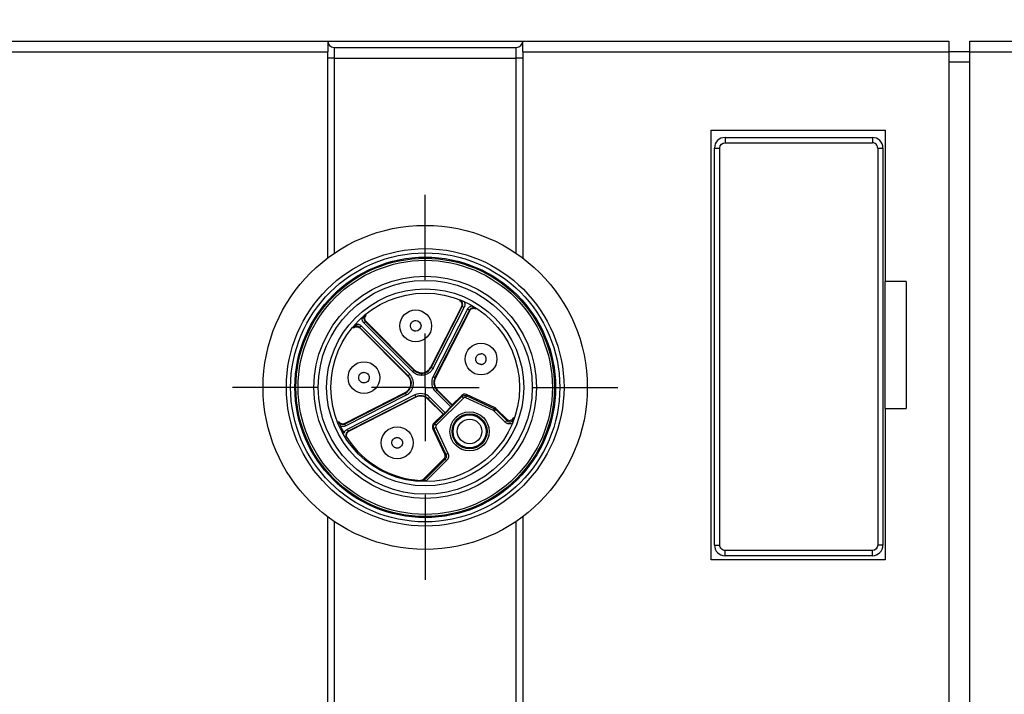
# Model space of a CAD drawing. Header units: millimetres. Extents: x 13 to 546, y 13 to 419.
# Tile 5 of 23: x 181 to 228, y 190 to 222. Entities that reach past the tile are written whole.
import ezdxf

# ---------------------------------------------------------------- set-up
doc = ezdxf.new("R2010")
doc.units = ezdxf.units.MM
doc.header["$LTSCALE"] = 2
doc.linetypes.add('SLD-Center', pattern=[19.05, 15.24, -1.27, 1.27, -1.27])
doc.linetypes.add('SLD-Solid', pattern=[0])
doc.layers.add('CENTER', color=40, linetype='SLD-Center')
doc.layers.add('DIMENSIONS', color=140, linetype='SLD-Solid', lineweight=25)
doc.styles.add('SLDTEXTSTYLE0', font='VERDANA.TTF')
doc.dimstyles.new('SLDDIMSTYLE1', dxfattribs={"dimtxt": 4.316016, "dimasz": 6.604, "dimexe": 0, "dimexo": 0.0625, "dimgap": 1.079004, "dimtad": 0, "dimtih": 1, "dimtoh": 1, "dimrnd": 1e-09, "dimzin": 12, "dimdsep": 46, "dimtxsty": 'SLDTEXTSTYLE0', "dimsah": 1, "dimcen": 0.09, "dimadec": 0, "dimazin": 3, "dimtfac": 1, "dimtofl": 0, "dimtmove": 0, "dimatfit": 3, "dimfxl": 0, "dimfrac": 2, "dimtolj": 1, "dimtzin": 12, "dimarcsym": 0})

# ---------------------------------------------------------------- blocks, each defined once
blk = doc.blocks.new('_D_2')
at = {"layer": 'DIMENSIONS'}
for p, q in [((125.003, 199.021), (125.003, 259.493)), ((350.403, 197.291), (350.403, 259.493)), ((125.003, 253.143), (220.616, 253.143)), ((226.464, 253.143), (225.015, 253.143)), ((225.015, 253.143), (225.015, 246.283)), ((239.29, 253.143), (240.739, 253.143)), ((240.739, 253.143), (240.739, 246.283)), ((350.403, 253.143), (245.138, 253.143)), ((225.015, 246.283), (226.464, 246.283)), ((240.739, 246.283), (239.29, 246.283))]:
    blk.add_line(p, q, dxfattribs=at)
for points in [[(125.003, 253.143), (131.607, 252.127), (131.607, 254.159)], [(350.403, 253.143), (343.799, 254.159), (343.799, 252.127)]]:
    blk.add_solid(points, dxfattribs=at)
at = {"layer": 'DIMENSIONS', "char_height": 4.2333, "attachment_point": 1, "style": 'SLDTEXTSTYLE0'}
for s, insert in [('225.4', (224.669, 259.486)), ('8.87', (226.464, 251.66))]:
    blk.add_mtext(s, dxfattribs=dict(at, insert=insert))
blk = doc.blocks.new('_D_3')
at = {"layer": 'DIMENSIONS'}
for p, q in [((132.094, 223.14), (132.094, 241.256)), ((343.313, 223.14), (343.313, 241.256)), ((132.094, 234.906), (220.616, 234.906)), ((226.464, 234.906), (225.015, 234.906)), ((225.015, 234.906), (225.015, 228.046)), ((239.29, 234.906), (240.739, 234.906)), ((240.739, 234.906), (240.739, 228.046)), ((343.313, 234.906), (245.138, 234.906)), ((225.015, 228.046), (226.464, 228.046)), ((240.739, 228.046), (239.29, 228.046))]:
    blk.add_line(p, q, dxfattribs=at)
for points in [[(132.094, 234.906), (138.698, 233.89), (138.698, 235.922)], [(343.313, 234.906), (336.709, 235.922), (336.709, 233.89)]]:
    blk.add_solid(points, dxfattribs=at)
at = {"layer": 'DIMENSIONS', "char_height": 4.2333, "attachment_point": 1, "style": 'SLDTEXTSTYLE0'}
for s, insert in [('211.2', (224.669, 241.249)), ('8.32', (226.464, 233.423))]:
    blk.add_mtext(s, dxfattribs=dict(at, insert=insert))
blk = doc.blocks.new('SW_CENTERMARKSYMBOL_11')
at = {"layer": 'CENTER', "color": 0}
for p, q in [((0, 5.08), (0, 9.09)), ((0, 0), (0, 2.54)), ((-5.08, 0), (-9.09, 0)), ((0, 0), (-2.54, 0)), ((0, 0), (0, -2.54)), ((0, 0), (2.54, 0)), ((5.08, 0), (9.09, 0)), ((0, -5.08), (0, -9.09))]:
    blk.add_line(p, q, dxfattribs=at)

msp = doc.modelspace()

# ---------------------------------------------------------------- linework, layer by layer
for p, q in [((154.423, 221.1), (195.673, 221.1)), ((195.673, 221.1), (195.673, 220.6)), ((195.673, 221.1), (204.873, 221.1)), ((195.973, 220.8), (195.973, 220.3)), ((195.973, 220.8), (204.573, 220.8)), ((204.573, 220.3), (204.573, 220.8)), ((204.873, 221.1), (224.973, 221.1)), ((204.873, 220.6), (204.873, 221.1)), ((224.973, 221.1), (224.973, 220.6)), ((225.973, 221.1), (236.373, 221.1)), ((225.973, 220.6), (225.973, 221.1)), ((154.423, 220.6), (195.673, 220.6)), ((195.673, 210.863), (195.673, 220.6)), ((195.973, 220.3), (195.973, 211.077)), ((195.973, 220.3), (204.573, 220.3)), ((204.573, 211.077), (204.573, 220.3)), ((204.873, 220.6), (204.873, 210.863)), ((204.873, 220.6), (224.973, 220.6)), ((224.973, 220.6), (224.973, 158.9)), ((225.973, 220.6), (224.973, 220.6)), ((225.973, 158.9), (225.973, 220.6)), ((225.973, 220.6), (236.373, 220.6)), ((225.973, 220.1), (224.973, 220.1)), ((213.773, 216.9), (221.973, 216.9)), ((213.773, 196.6), (213.773, 216.9)), ((214.423, 216.55), (214.423, 216.3)), ((214.423, 216.55), (221.373, 216.55)), ((221.373, 216.55), (221.373, 216.3)), ((221.973, 216.9), (221.973, 209.75)), ((213.923, 197.3), (213.923, 216.05)), ((213.923, 216.05), (214.173, 216.05)), ((214.173, 197.3), (214.173, 216.05)), ((214.423, 216.3), (221.373, 216.3)), ((221.623, 216.05), (221.623, 197.3)), ((221.623, 216.05), (221.873, 216.05)), ((221.873, 216.05), (221.873, 197.3)), ((222.973, 209.75), (221.973, 209.75)), ((221.973, 203.75), (221.973, 209.75)), ((222.973, 209.75), (222.973, 203.75)), ((201.916, 208.849), (201.892, 208.847)), ((197.495, 208.15), (197.471, 208.145)), ((200.537, 205.704), (201.998, 208.57)), ((200.555, 205.695), (202.021, 208.572)), ((200.644, 205.65), (202.11, 208.527)), ((202.271, 208.445), (200.646, 205.256)), ((202.36, 208.399), (200.735, 205.211)), ((202.372, 208.379), (200.753, 205.202)), ((201.998, 208.57), (202.021, 208.572)), ((202.36, 208.399), (202.372, 208.379)), ((202.658, 208.457), (202.645, 208.477)), ((197.387, 207.779), (199.67, 205.495)), ((197.457, 207.849), (197.48, 207.854)), ((197.457, 207.849), (199.741, 205.566)), ((197.48, 207.854), (199.754, 205.58)), ((196.893, 207.566), (196.887, 207.543)), ((197.183, 207.557), (197.188, 207.58)), ((199.457, 205.283), (197.183, 207.557)), ((199.471, 205.297), (197.188, 207.58)), ((199.542, 205.368), (197.259, 207.651)), ((199.471, 205.297), (199.542, 205.368)), ((199.67, 205.495), (199.741, 205.566)), ((199.741, 205.566), (199.754, 205.58)), ((200.537, 205.704), (200.555, 205.695)), ((200.555, 205.695), (200.644, 205.65)), ((199.457, 205.283), (199.471, 205.297)), ((200.646, 205.256), (200.735, 205.211)), ((200.735, 205.211), (200.753, 205.202)), ((196.465, 203.017), (199.342, 204.482)), ((196.467, 203.04), (199.333, 204.5)), ((199.342, 204.482), (199.333, 204.5)), ((199.388, 204.393), (199.342, 204.482)), ((200.829, 204.619), (200.758, 204.548)), ((201.482, 203.824), (200.758, 204.548)), ((200.843, 204.633), (200.829, 204.619)), ((201.553, 203.895), (200.829, 204.619)), ((201.553, 203.923), (200.843, 204.633)), ((196.511, 202.928), (199.388, 204.393)), ((199.781, 204.391), (196.593, 202.766)), ((199.827, 204.302), (196.638, 202.677)), ((199.836, 204.284), (196.658, 202.665)), ((199.781, 204.391), (199.827, 204.302)), ((199.836, 204.284), (199.827, 204.302)), ((200.418, 204.208), (200.405, 204.194)), ((200.405, 204.194), (201.114, 203.485)), ((200.489, 204.279), (200.418, 204.208)), ((201.142, 203.485), (200.418, 204.208)), ((200.489, 204.279), (201.213, 203.555)), ((202.006, 204.312), (200.725, 203.031)), ((202.077, 204.241), (200.796, 202.961)), ((201.553, 203.923), (201.996, 204.367)), ((202.006, 204.312), (201.996, 204.367)), ((203.501, 203.65), (202.19, 204.261)), ((202.232, 204.352), (202.222, 204.407)), ((203.57, 203.778), (202.222, 204.407)), ((202.232, 204.352), (203.544, 203.74)), ((201.213, 203.555), (201.482, 203.824)), ((201.553, 203.923), (201.553, 203.895)), ((204.05, 203.109), (203.53, 203.63)), ((203.544, 203.74), (203.57, 203.778)), ((203.627, 203.738), (203.6, 203.7)), ((203.6, 203.7), (204.121, 203.18)), ((204.119, 203.247), (203.627, 203.738)), ((221.973, 203.75), (221.973, 196.6)), ((221.973, 203.75), (222.973, 203.75)), ((196.19, 203.145), (196.189, 203.121)), ((196.465, 203.017), (196.467, 203.04)), ((200.671, 203.041), (201.114, 203.485)), ((200.671, 203.041), (200.725, 203.031)), ((201.142, 203.485), (201.114, 203.485)), ((204.119, 203.247), (204.121, 203.18)), ((204.451, 203.254), (204.449, 203.323)), ((196.658, 202.665), (196.638, 202.677)), ((200.631, 202.815), (200.686, 202.805)), ((201.198, 201.599), (200.631, 202.815)), ((201.253, 201.589), (200.686, 202.805)), ((200.776, 202.848), (201.343, 201.631)), ((196.56, 202.392), (196.581, 202.379)), ((200.2, 200.415), (201.158, 201.373)), ((200.238, 200.389), (201.213, 201.363)), ((201.284, 201.293), (200.309, 200.318)), ((201.213, 201.363), (201.158, 201.373)), ((201.198, 201.599), (201.253, 201.589)), ((200.048, 200.357), (200.088, 200.33)), ((200.238, 200.389), (200.2, 200.415)), ((195.673, 180.863), (195.673, 198.638)), ((195.973, 198.423), (195.973, 181.077)), ((204.573, 181.077), (204.573, 198.423)), ((204.873, 198.638), (204.873, 180.863)), ((213.923, 197.3), (214.173, 197.3)), ((221.373, 197.05), (214.423, 197.05)), ((214.423, 196.8), (214.423, 197.05)), ((221.373, 196.8), (221.373, 197.05)), ((221.873, 197.3), (221.623, 197.3)), ((221.973, 196.6), (213.773, 196.6)), ((221.373, 196.8), (214.423, 196.8))]:
    msp.add_line(p, q)
for centre, radius in [((200.273, 204.75), 7.65), ((200.273, 204.75), 6.55), ((200.273, 204.75), 6.35), ((200.273, 204.75), 6.15), ((200.273, 204.75), 6.1), ((200.273, 204.75), 6), ((200.273, 204.75), 5.25), ((200.273, 204.75), 5.05), ((200.273, 204.75), 4.65), ((200.273, 204.75), 4.45), ((199.827, 207.654), 0.75), ((202.907, 206.085), 0.75), ((197.383, 205.21), 0.75), ((202.366, 202.671), 0.925), ((202.366, 202.671), 0.825), ((202.366, 202.671), 0.781), ((202.366, 202.671), 0.581), ((198.952, 202.131), 0.75)]:
    msp.add_circle(centre, radius)
for centre, radius, start, end in [((195.973, 221.1), 0.3, 180, 270), ((204.573, 221.1), 0.3, 270, 0), ((214.423, 216.05), 0.5, 90, 180), ((221.373, 216.05), 0.5, 0, 90), ((200.101, 205.926), 0.51, 225, 270), ((200.101, 205.926), 0.49, 225, 333), ((200.101, 205.926), 0.51, 270, 333), ((199.111, 204.937), 0.49, 297, 45), ((199.111, 204.937), 0.51, 297, 45), ((201.19, 204.979), 0.61, 153, 225), ((201.19, 204.979), 0.51, 153, 225), ((201.19, 204.979), 0.49, 153, 225), ((200.058, 203.848), 0.61, 45, 117), ((202.138, 204.225), 0.2, 65.0011, 134.9989), ((200.058, 203.848), 0.51, 45, 117), ((200.058, 203.848), 0.49, 45, 117), ((203.486, 203.597), 0.2, 45.0003, 64.9997), ((200.812, 202.899), 0.2, 135.0011, 204.9989), ((200.287, 204.75), 4.411, 204.6471, 209.3529), ((200.287, 204.75), 4.4, 212.6032, 266.8821), ((201.017, 201.514), 0.2, 315.0011, 24.9989), ((214.423, 197.3), 0.5, 180, 270), ((221.373, 197.3), 0.5, 270, 0)]:
    msp.add_arc(centre, radius, start, end)
for centre, start_param, end_param in [((201.213, 203.555), 3.146829, 4.712389), ((201.482, 203.825), 4.712389, 6.277949)]:
    msp.add_ellipse(centre, major_axis=(0.0707, 0.0707), ratio=0.005236, start_param=start_param, end_param=end_param)
for points, knots in [([(195.973, 220.3), (195.935, 220.3), (195.893, 220.3), (195.817, 220.3), (195.782, 220.3), (195.73, 220.3), (195.709, 220.3), (195.681, 220.3), (195.673, 220.3), (195.673, 220.3)], [-0.09917857, -0.09917857, -0.09917857, -0.09917857, -0.08544602, -0.08544602, -0.07171348, -0.07171348, -0.06047424, -0.06047424, -0.04923499, -0.04923499, -0.04923499, -0.04923499]), ([(204.873, 220.3), (204.873, 220.3), (204.866, 220.3), (204.837, 220.3), (204.816, 220.3), (204.765, 220.3), (204.729, 220.3), (204.653, 220.3), (204.612, 220.3), (204.573, 220.3)], [0.04923499, 0.04923499, 0.04923499, 0.04923499, 0.06047424, 0.06047424, 0.07171348, 0.07171348, 0.08544602, 0.08544602, 0.09917857, 0.09917857, 0.09917857, 0.09917857]), ([(221.623, 216.05), (221.622, 216.066), (221.62, 216.099), (221.6, 216.162), (221.555, 216.232), (221.485, 216.277), (221.422, 216.297), (221.39, 216.299), (221.373, 216.3)], [0, 0, 0, 0, 0.12377, 0.250586, 0.499971, 0.749356, 0.87477, 1, 1, 1, 1]), ([(201.998, 208.57), (202.023, 208.62), (202.026, 208.68), (201.987, 208.783), (201.945, 208.826), (201.892, 208.847)], [0, 0, 0, 0, 0.5, 0.5, 1, 1, 1, 1]), ([(202.127, 208.759), (202.13, 208.746), (202.138, 208.721), (202.142, 208.681), (202.142, 208.635), (202.134, 208.581), (202.118, 208.545), (202.11, 208.527)], [0, 0, 0, 0, 0.164998, 0.330652, 0.499873, 0.751261, 1, 1, 1, 1]), ([(197.471, 208.145), (197.456, 208.132), (197.43, 208.111), (197.388, 208.074), (197.346, 208.037), (197.314, 208.008), (197.299, 207.994)], [0, 0, 0, 0, 0.280913, 0.492063, 0.755051, 1, 1, 1, 1]), ([(197.48, 207.854), (197.44, 207.894), (197.419, 207.95), (197.425, 208.061), (197.451, 208.115), (197.495, 208.15)], [0, 0, 0, 0, 0.5, 0.5, 1, 1, 1, 1]), ([(202.11, 208.527), (202.087, 208.539), (202.064, 208.55), (202.031, 208.567), (202.021, 208.572), (202.021, 208.572)], [0, 0, 0, 0, 0.5, 0.5, 1, 1, 1, 1]), ([(202.271, 208.445), (202.277, 208.456), (202.29, 208.479), (202.316, 208.51), (202.349, 208.542), (202.393, 208.574), (202.431, 208.588), (202.449, 208.595)], [0, 0, 0, 0, 0.164908, 0.330754, 0.500525, 0.751215, 1, 1, 1, 1]), ([(202.36, 208.399), (202.36, 208.399), (202.35, 208.404), (202.317, 208.421), (202.294, 208.433), (202.271, 208.445)], [0, 0, 0, 0, 0.5, 0.5, 1, 1, 1, 1]), ([(202.372, 208.379), (202.397, 208.429), (202.444, 208.467), (202.551, 208.496), (202.611, 208.487), (202.658, 208.457)], [0, 0, 0, 0, 0.5, 0.5, 1, 1, 1, 1]), ([(202.645, 208.477), (202.629, 208.488), (202.6, 208.506), (202.553, 208.534), (202.505, 208.563), (202.467, 208.585), (202.449, 208.595)], [0, 0, 0, 0, 0.28091, 0.492061, 0.755049, 1, 1, 1, 1]), ([(197.043, 207.738), (197.034, 207.728), (197.015, 207.708), (196.987, 207.677), (196.959, 207.644), (196.927, 207.607), (196.905, 207.581), (196.893, 207.566)], [0, 0, 0, 0, 0.161129, 0.331229, 0.508248, 0.719249, 1, 1, 1, 1]), ([(197.043, 207.738), (197.056, 207.738), (197.082, 207.737), (197.122, 207.729), (197.166, 207.715), (197.214, 207.69), (197.244, 207.664), (197.259, 207.651)], [0, 0, 0, 0, 0.164998, 0.330652, 0.499873, 0.751261, 1, 1, 1, 1]), ([(197.387, 207.779), (197.378, 207.788), (197.36, 207.808), (197.338, 207.841), (197.318, 207.883), (197.302, 207.935), (197.3, 207.975), (197.299, 207.994)], [0, 0, 0, 0, 0.164908, 0.330754, 0.500525, 0.751215, 1, 1, 1, 1]), ([(197.457, 207.849), (197.457, 207.849), (197.45, 207.842), (197.423, 207.815), (197.405, 207.797), (197.387, 207.779)], [0, 0, 0, 0, 0.5, 0.5, 1, 1, 1, 1]), ([(199.827, 207.404), (199.812, 207.405), (199.782, 207.406), (199.739, 207.419), (199.698, 207.438), (199.662, 207.465), (199.631, 207.497), (199.606, 207.535), (199.579, 207.598), (199.571, 207.694), (199.608, 207.789), (199.66, 207.842), (199.697, 207.869), (199.736, 207.889), (199.778, 207.902), (199.812, 207.903), (199.827, 207.904)], [0, 0, 0, 0, 0.057235, 0.114469, 0.171698, 0.228922, 0.286139, 0.343346, 0.400542, 0.549683, 0.699147, 0.773247, 0.831862, 0.871543, 0.941702, 1, 1, 1, 1]), ([(199.827, 207.904), (199.965, 207.904), (200.077, 207.792), (200.077, 207.516), (199.965, 207.404), (199.827, 207.404)], [0, 0, 0, 0, 0.5, 0.5, 1, 1, 1, 1]), ([(196.887, 207.543), (196.923, 207.586), (196.977, 207.613), (197.087, 207.618), (197.143, 207.597), (197.183, 207.557)], [0, 0, 0, 0, 0.5, 0.5, 1, 1, 1, 1]), ([(197.259, 207.651), (197.24, 207.632), (197.222, 207.614), (197.196, 207.588), (197.188, 207.58), (197.188, 207.58)], [0, 0, 0, 0, 0.5, 0.5, 1, 1, 1, 1]), ([(202.907, 205.835), (202.892, 205.836), (202.862, 205.837), (202.818, 205.85), (202.778, 205.869), (202.741, 205.896), (202.71, 205.928), (202.686, 205.966), (202.658, 206.029), (202.651, 206.125), (202.688, 206.22), (202.74, 206.273), (202.776, 206.3), (202.815, 206.32), (202.858, 206.333), (202.891, 206.334), (202.907, 206.335)], [0, 0, 0, 0, 0.0572353, 0.1144688, 0.1716986, 0.2289227, 0.2861394, 0.3433468, 0.4005429, 0.5496836, 0.6991482, 0.7732478, 0.8318629, 0.8715435, 0.9416918, 1, 1, 1, 1]), ([(202.907, 205.835), (202.923, 205.836), (202.955, 205.837), (203.002, 205.852), (203.045, 205.875), (203.096, 205.916), (203.145, 205.985), (203.163, 206.084), (203.145, 206.183), (203.089, 206.265), (203.006, 206.324), (202.94, 206.331), (202.907, 206.335)], [0, 0, 0, 0, 0.0626728, 0.1237109, 0.1855831, 0.2506635, 0.3728976, 0.5005226, 0.6232005, 0.7502921, 0.8725843, 1, 1, 1, 1]), ([(197.383, 204.96), (197.368, 204.961), (197.338, 204.962), (197.295, 204.975), (197.254, 204.994), (197.218, 205.021), (197.187, 205.053), (197.162, 205.091), (197.135, 205.155), (197.127, 205.251), (197.165, 205.345), (197.216, 205.398), (197.253, 205.425), (197.292, 205.445), (197.335, 205.458), (197.368, 205.46), (197.383, 205.46)], [0, 0, 0, 0, 0.057235, 0.114469, 0.171699, 0.228923, 0.286139, 0.343347, 0.400543, 0.549684, 0.699148, 0.773248, 0.831863, 0.871543, 0.941692, 1, 1, 1, 1]), ([(197.383, 205.46), (197.45, 205.46), (197.513, 205.434), (197.607, 205.34), (197.633, 205.276), (197.633, 205.144), (197.607, 205.08), (197.513, 204.986), (197.45, 204.96), (197.383, 204.96)], [0, 0, 0, 0, 0.25, 0.25, 0.5, 0.5, 0.75, 0.75, 1, 1, 1, 1]), ([(199.388, 204.393), (199.409, 204.405), (199.451, 204.428), (199.527, 204.486), (199.593, 204.558), (199.644, 204.638), (199.686, 204.724), (199.718, 204.841), (199.725, 204.985), (199.701, 205.103), (199.666, 205.192), (199.632, 205.256), (199.591, 205.315), (199.558, 205.35), (199.542, 205.368)], [0, 0, 0, 0, 0.062665, 0.125336, 0.250006, 0.313346, 0.375574, 0.500005, 0.625358, 0.749787, 0.812448, 0.87511, 0.937567, 1, 1, 1, 1]), ([(200.101, 205.317), (200.074, 205.318), (200.021, 205.32), (199.943, 205.336), (199.855, 205.366), (199.759, 205.415), (199.7, 205.469), (199.67, 205.495)], [0, 0, 0, 0, 0.16657, 0.33235, 0.500201, 0.749391, 1, 1, 1, 1]), ([(200.644, 205.65), (200.63, 205.625), (200.603, 205.576), (200.55, 205.512), (200.489, 205.454), (200.398, 205.39), (200.269, 205.329), (200.157, 205.321), (200.101, 205.317)], [0, 0, 0, 0, 0.12576, 0.249497, 0.373622, 0.50052, 0.749506, 1, 1, 1, 1]), ([(200.101, 205.417), (200.101, 205.417), (200.101, 205.407), (200.101, 205.368), (200.101, 205.34), (200.101, 205.317)], [0, 0, 0, 0, 0.5, 0.5, 1, 1, 1, 1]), ([(202.077, 204.241), (202.058, 204.26), (202.04, 204.278), (202.014, 204.304), (202.006, 204.312), (202.006, 204.312)], [0, 0, 0, 0, 0.5, 0.5, 1, 1, 1, 1]), ([(202.19, 204.261), (202.18, 204.265), (202.161, 204.272), (202.13, 204.27), (202.1, 204.261), (202.085, 204.248), (202.077, 204.241)], [0, 0, 0, 0, 0.2477242, 0.4998179, 0.7479989, 1, 1, 1, 1]), ([(202.19, 204.261), (202.202, 204.288), (202.224, 204.335), (202.232, 204.352), (202.232, 204.352)], [-0.0006901, -0.0006901, -0.0006901, -0.0006901, 0.5707363, 0.9993078, 0.9993078, 0.9993078, 0.9993078]), ([(203.501, 203.65), (203.512, 203.673), (203.523, 203.697), (203.539, 203.73), (203.544, 203.74), (203.544, 203.74)], [0, 0, 0, 0, 0.5, 0.5, 1, 1, 1, 1]), ([(203.53, 203.63), (203.525, 203.634), (203.517, 203.641), (203.506, 203.647), (203.501, 203.65)], [0, 0, 0, 0, 0.499999, 1, 1, 1, 1]), ([(203.53, 203.63), (203.551, 203.651), (203.587, 203.687), (203.6, 203.7), (203.6, 203.7)], [0, 0, 0, 0, 0.571429, 1, 1, 1, 1]), ([(196.189, 203.121), (196.196, 203.103), (196.208, 203.071), (196.23, 203.02), (196.252, 202.969), (196.27, 202.93), (196.278, 202.911)], [0, 0, 0, 0, 0.280913, 0.492057, 0.755049, 1, 1, 1, 1]), ([(196.467, 203.04), (196.417, 203.014), (196.357, 203.011), (196.254, 203.051), (196.211, 203.093), (196.19, 203.145)], [0, 0, 0, 0, 0.5, 0.5, 1, 1, 1, 1]), ([(200.686, 202.805), (200.668, 202.842), (200.663, 202.884), (200.677, 202.965), (200.697, 203.002), (200.725, 203.031)], [0, 0, 0, 0, 0.5, 0.5, 1, 1, 1, 1]), ([(200.796, 202.961), (200.775, 202.982), (200.739, 203.018), (200.726, 203.031), (200.725, 203.031)], [-0.000689, -0.000689, -0.000689, -0.000689, 0.5707374, 0.9993089, 0.9993089, 0.9993089, 0.9993089]), ([(204.05, 203.109), (204.069, 203.128), (204.087, 203.146), (204.113, 203.172), (204.121, 203.18), (204.121, 203.18)], [0, 0, 0, 0, 0.5, 0.5, 1, 1, 1, 1]), ([(204.356, 203.039), (204.347, 203.035), (204.315, 203.022), (204.253, 203.019), (204.179, 203.031), (204.107, 203.06), (204.069, 203.093), (204.05, 203.109)], [0, 0, 0, 0, 0.090533, 0.31378, 0.545038, 0.77328, 1, 1, 1, 1]), ([(204.119, 203.247), (204.167, 203.198), (204.239, 203.178), (204.372, 203.209), (204.427, 203.259), (204.449, 203.323)], [0, 0, 0, 0, 0.5, 0.5, 1, 1, 1, 1]), ([(204.121, 203.18), (204.132, 203.171), (204.153, 203.152), (204.191, 203.133), (204.233, 203.122), (204.278, 203.12), (204.322, 203.128), (204.364, 203.147), (204.401, 203.174), (204.432, 203.21), (204.444, 203.239), (204.451, 203.254)], [0, 0, 0, 0, 0.104331, 0.210333, 0.317972, 0.427359, 0.538434, 0.651309, 0.765845, 0.88208, 1, 1, 1, 1]), ([(196.511, 202.928), (196.499, 202.922), (196.475, 202.911), (196.436, 202.901), (196.39, 202.894), (196.336, 202.895), (196.297, 202.906), (196.278, 202.911)], [0, 0, 0, 0, 0.164908, 0.330754, 0.500525, 0.751215, 1, 1, 1, 1]), ([(196.443, 202.588), (196.447, 202.601), (196.456, 202.625), (196.476, 202.66), (196.503, 202.698), (196.541, 202.736), (196.576, 202.756), (196.593, 202.766)], [0, 0, 0, 0, 0.164998, 0.330652, 0.499873, 0.751261, 1, 1, 1, 1]), ([(196.465, 203.017), (196.465, 203.016), (196.47, 203.007), (196.487, 202.974), (196.499, 202.951), (196.511, 202.928)], [0, 0, 0, 0, 0.5, 0.5, 1, 1, 1, 1]), ([(196.658, 202.665), (196.608, 202.64), (196.571, 202.593), (196.542, 202.486), (196.55, 202.427), (196.581, 202.379)], [0, 0, 0, 0, 0.5, 0.5, 1, 1, 1, 1]), ([(196.593, 202.766), (196.605, 202.743), (196.616, 202.72), (196.633, 202.687), (196.638, 202.677), (196.638, 202.677)], [0, 0, 0, 0, 0.5, 0.5, 1, 1, 1, 1]), ([(200.776, 202.848), (200.753, 202.837), (200.729, 202.826), (200.696, 202.81), (200.686, 202.805), (200.686, 202.805)], [0, 0, 0, 0, 0.5, 0.5, 1, 1, 1, 1]), ([(200.796, 202.961), (200.79, 202.953), (200.776, 202.937), (200.767, 202.907), (200.766, 202.876), (200.773, 202.857), (200.776, 202.848)], [0, 0, 0, 0, 0.249081, 0.499902, 0.749302, 1, 1, 1, 1]), ([(198.952, 201.881), (198.937, 201.881), (198.908, 201.883), (198.864, 201.895), (198.824, 201.915), (198.787, 201.941), (198.756, 201.974), (198.731, 202.012), (198.704, 202.075), (198.697, 202.171), (198.734, 202.266), (198.786, 202.319), (198.822, 202.346), (198.861, 202.366), (198.904, 202.379), (198.937, 202.38), (198.952, 202.381)], [0, 0, 0, 0, 0.057235, 0.114469, 0.171698, 0.228922, 0.286139, 0.343346, 0.400542, 0.549683, 0.699147, 0.773247, 0.831862, 0.871543, 0.941702, 1, 1, 1, 1]), ([(198.952, 202.381), (199.019, 202.381), (199.082, 202.354), (199.176, 202.261), (199.202, 202.197), (199.202, 202.064), (199.176, 202.001), (199.082, 201.907), (199.019, 201.881), (198.952, 201.881)], [0, 0, 0, 0, 0.25, 0.25, 0.5, 0.5, 0.75, 0.75, 1, 1, 1, 1]), ([(201.213, 201.363), (201.213, 201.363), (201.226, 201.35), (201.262, 201.314), (201.284, 201.293)], [-0.000777, -0.000777, -0.000777, -0.000777, 0.427794, 0.999228, 0.999228, 0.999228, 0.999228]), ([(201.343, 201.631), (201.316, 201.619), (201.269, 201.597), (201.253, 201.589), (201.253, 201.589)], [-0.000777, -0.000777, -0.000777, -0.000777, 0.570658, 0.999229, 0.999229, 0.999229, 0.999229]), ([(201.343, 201.631), (201.349, 201.617), (201.361, 201.589), (201.37, 201.544), (201.372, 201.499), (201.366, 201.438), (201.343, 201.363), (201.304, 201.316), (201.284, 201.293)], [0, 0, 0, 0, 0.12551, 0.248805, 0.372862, 0.500605, 0.749031, 1, 1, 1, 1]), ([(200.309, 200.318), (200.288, 200.339), (200.251, 200.376), (200.238, 200.389), (200.238, 200.389)], [0, 0, 0, 0, 0.571429, 1, 1, 1, 1]), ([(214.423, 197.05), (214.357, 197.05), (214.293, 197.077), (214.2, 197.17), (214.173, 197.234), (214.173, 197.3)], [0, 0, 0, 0, 0.5, 0.5, 1, 1, 1, 1])]:
    msp.add_open_spline(points, degree=3, knots=knots)
for points in [[(214.173, 216.05), (214.173, 216.188), (214.285, 216.3), (214.423, 216.3)], [(202.021, 208.572), (202.046, 208.621), (202.052, 208.742), (201.968, 208.828), (201.916, 208.849)], [(197.457, 207.849), (197.418, 207.889), (197.375, 208.001), (197.428, 208.109), (197.471, 208.145)], [(202.36, 208.399), (202.385, 208.449), (202.479, 208.525), (202.598, 208.507), (202.645, 208.477)], [(197.188, 207.58), (197.149, 207.619), (197.036, 207.662), (196.928, 207.609), (196.893, 207.566)], [(202.006, 204.312), (202.043, 204.349), (202.095, 204.371), (202.148, 204.371)], [(202.148, 204.371), (202.177, 204.371), (202.206, 204.364), (202.232, 204.352)], [(203.544, 203.74), (203.565, 203.73), (203.584, 203.717), (203.6, 203.7)], [(196.465, 203.017), (196.416, 202.991), (196.295, 202.985), (196.209, 203.069), (196.189, 203.121)], [(196.638, 202.677), (196.589, 202.652), (196.513, 202.558), (196.53, 202.439), (196.56, 202.392)], [(201.271, 201.505), (201.271, 201.452), (201.25, 201.4), (201.213, 201.363)], [(201.253, 201.589), (201.265, 201.563), (201.271, 201.534), (201.271, 201.505)], [(200.2, 200.415), (200.16, 200.375), (200.104, 200.354), (200.048, 200.357)], [(200.088, 200.33), (200.143, 200.328), (200.199, 200.35), (200.238, 200.389)], [(221.623, 197.3), (221.623, 197.162), (221.511, 197.05), (221.373, 197.05)]]:
    msp.add_open_spline(points, degree=3)

# ---------------------------------------------------------------- block references
at = {"layer": 'CENTER'}
msp.add_blockref('SW_CENTERMARKSYMBOL_11', (200.273, 204.75), dxfattribs=at)

# ---------------------------------------------------------------- dimensions: what is measured, and where the dimension line sits
at = {"layer": 'DIMENSIONS'}
dim = msp.add_linear_dim(base=(125.003, 253.143), p1=(350.403, 194.751), p2=(125.003, 196.481), angle=0, dimstyle='SLDDIMSTYLE1', dxfattribs=at)
dim.commit()
dim.dimension.update_dxf_attribs({"geometry": '_D_2', "text_midpoint": (232.877, 253.143), "dimtype": 160})
dim = msp.add_linear_dim(base=(343.313, 234.906), p1=(132.094, 220.6), p2=(343.313, 220.6), dimstyle='SLDDIMSTYLE1', dxfattribs=at)
dim.commit()
dim.dimension.update_dxf_attribs({"geometry": '_D_3', "text_midpoint": (232.877, 234.906), "dimtype": 160})

doc.saveas('drawing.dxf')
